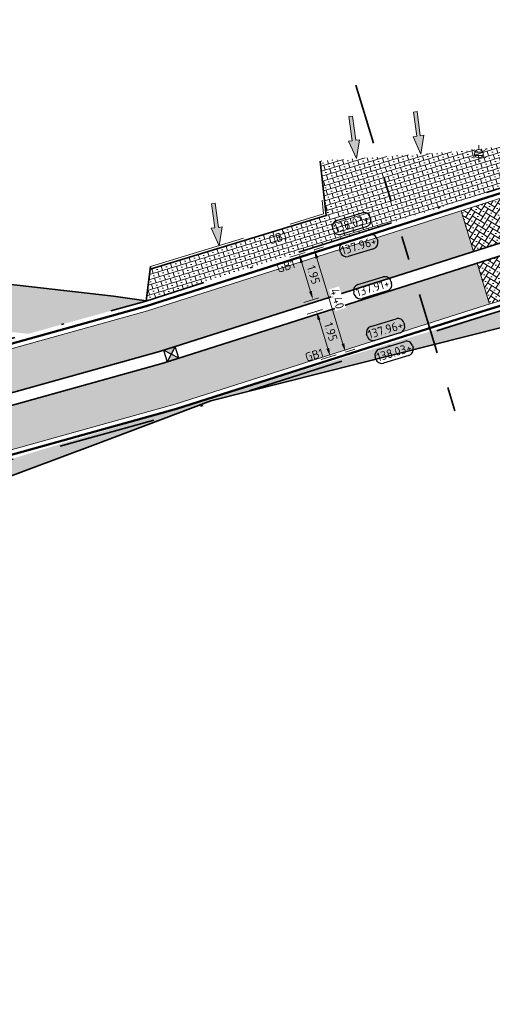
# Model space of a CAD drawing. Header units: metres. Extents: x 191748 to 192615, y 309710 to 310028.
# Tile 15 of 76: x 191909 to 191929, y 309769 to 309810. Entities that reach past the tile are written whole.
import ezdxf
from ezdxf.enums import TextEntityAlignment as Align

# ---------------------------------------------------------------- set-up
doc = ezdxf.new("R2010")
doc.units = ezdxf.units.M
for name, pattern in [('AL-TEKENBLADGRENS', [11.5, 2.5, -1.5, 1, -1.5, 1, -1.5, 2.5]), ('VH-GELEIDEBAND_50X200', [8, 4, -2, 0, -2]), ('VH-OPSLUITBAND-SO', [10, 4, -2, 2, -2]), ('VH-OPSLUITBAND_100X200', [16, 8, -2, 4, -2])]:
    doc.linetypes.add(name, pattern=pattern)
for name, color, linetype, lineweight in [('B-ME-IE-MEUBILAIR_WEGMEUBILAIR_LICHTMAST-S', 7, 'Continuous', 13), ('N-WE-GR-GRAS-A', 62, 'Continuous', 9), ('N-WE-RI-HWA_KOLK_STORM-STRAATKOLK-S-200', 170, 'Continuous', 25), ('N-WE-VH-GOOT-G', 170, 'Continuous', 35), ('N-WE-VH-KANTLAAG 2 STREKS-G', 170, 'Continuous', 18), ('N-WE-VH-KANTOPSLUITING_GELEIDEBAND_70 200 VOORKANT-G', 2, 'Continuous', 50), ('N-WE-VH-KANTOPSLUITING_GELEIDEBAND_70 200-G', 6, 'VH-GELEIDEBAND_50X200', 35), ('N-WE-VH-KANTOPSLUITING_OPSLUITBAND_80X200 VOORKANT-G', 1, 'Continuous', 35), ('N-WE-VH-KANTOPSLUITING_OPSLUITBAND_80X200-G', 5, 'VH-OPSLUITBAND-SO', 18), ('N-WE-VH-KANTOPSLUITING_TEKST-T', 7, 'VH-OPSLUITBAND_100X200', 35), ('N-WE-VH-KANTVERHARDING-G', 5, 'Continuous', 35), ('N-WE-VH-OPENVERHARDING_STRAATBAKSTEEN_ROOD-A', 13, 'Continuous', 9), ('X-XX-AL-AANPIJLING_INRIT-S', 6, 'Continuous', 5), ('X-XX-AL-HOOGTELABEL-S', 7, 'Continuous', 25), ('X-XX-AL-MAATVOERING-M', 6, 'Continuous', 18), ('X-XX-AL-TEKENBLADGRENS-G', 7, 'AL-TEKENBLADGRENS', 35)]:
    doc.layers.add(name, color=color, linetype=linetype, lineweight=lineweight)
doc.styles.add('NLCS-ISO', font='NLCS-ISO.ttf')
doc.styles.add('NLCS-ISO-ANNOTATIVE-T18', font='NLCS-ISO.ttf', dxfattribs={"height": 1.8})
doc.styles.add('NLCS-ISO-M200-T18', font='NLCS-ISO.ttf', dxfattribs={"height": 0.36})
doc.dimstyles.new('NLCS-M200-T18-PIJL_L2_H2', dxfattribs={"dimscale": 0.2, "dimtxt": 2.5, "dimasz": 1.8, "dimexe": 2, "dimexo": 2, "dimgap": 0.7, "dimtad": 1, "dimzin": 0, "dimdsep": 46, "dimtxsty": 'NLCS-ISO-M200-T18', "dimcen": 0, "dimdle": 2, "dimclrd": 256, "dimclre": 256, "dimclrt": 7, "dimazin": 0, "dimtfac": 1, "dimtdec": 3, "dimtofl": 0, "dimtmove": 0, "dimatfit": 3, "dimfxl": 2, "dimfxlon": 1, "dimtfillclr": 256, "dimtolj": 1, "dimtzin": 0, "dimlwd": -1, "dimlwe": -1, "dimarcsym": 0})
pattern_1 = [(16.93645888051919, (191922.1018244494, 309800.7021418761), (-0.058262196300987, 0.1913256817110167), []), (106.9364588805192, (191922.4844758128, 309800.8186662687), (-0.3826513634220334, -0.116524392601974), [0.2, -0.2]), (106.9364588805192, (191922.2348879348, 309800.9517297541), (-0.3826513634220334, -0.116524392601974), [0.2, -0.2]), (16.93645888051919, (191922.2640190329, 309800.8560669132), (-0.116524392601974, 0.3826513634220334), [0, -0.4, 0, 0, 0]), (16.93645888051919, (191922.3970825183, 309801.1056547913), (-0.116524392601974, 0.3826513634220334), [0, -0.4, 0, 0, 0])]
pattern_2 = [(57.87855518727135, (191928.140230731, 309800.2934712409), (-0.06304147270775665, 0.2757277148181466), [0.5999999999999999, -0.2]), (147.8785551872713, (191928.3096153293, 309800.187128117), (0.0630414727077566, -0.2757277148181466), [0.6, -0.2]), (12.87855518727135, (191928.3312661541, 309800.4096842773), (0.2442069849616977, 0.2009053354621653), [0, -0.56568542])]
pattern_3 = [(61.93645888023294, (191907.4019123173, 309793.9782710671), (-0.08239518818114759, 0.2705753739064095), [0.6, -0.2]), (151.9364588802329, (191907.5783976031, 309793.8841809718), (0.08239518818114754, -0.2705753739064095), [0.6, -0.2]), (16.93645888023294, (191907.5842450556, 309794.1077113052), (0.2293777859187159, 0.217682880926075), [0, -0.56568542])]

# ---------------------------------------------------------------- blocks, each defined once
blk = doc.blocks.new('INRIT')
at = {"layer": 'X-XX-AL-AANPIJLING_INRIT-S'}
blk.add_hatch(color=254, dxfattribs=at).paths.add_polyline_path([(-1.75, 0.07499999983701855), (-1.750000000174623, -0.07499999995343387), (-0.75, -0.07500000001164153), (-0.75, -0.2250000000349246), (0, 0), (-0.75, 0.2250000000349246), (-0.75, 0.07500000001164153)])
at = {"layer": 'X-XX-AL-AANPIJLING_INRIT-S', "flags": 128}
blk.add_lwpolyline([(-1.75, 0.07499999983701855), (-1.750000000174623, -0.07499999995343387), (-0.75, -0.07500000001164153), (-0.75, -0.2250000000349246), (0, 0), (-0.75, 0.2250000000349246), (-0.75, 0.07500000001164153)], close=True, dxfattribs=at)
blk = doc.blocks.new('*D118')
at = {"layer": 'defpoints', "color": 0, "transparency": 16777216}
for p in [(191921.4373145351, 309800.2907187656), (191922.7190828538, 309796.0815537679), (191922.887308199, 309796.132781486)]:
    blk.add_point(p, dxfattribs=at)
at = {"layer": 'X-XX-AL-MAATVOERING-M', "transparency": 16777216}
for p, q in [((191921.6055398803, 309800.3419464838), (191921.9881912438, 309800.4584708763)), ((191921.7104118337, 309799.9975602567), (191922.7824362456, 309796.477167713)), ((191922.887308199, 309796.132781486), (191923.2699595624, 309796.2493058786))]:
    blk.add_line(p, q, dxfattribs=at)
for points in [[(191921.7678095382, 309800.0150389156), (191921.6530141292, 309799.9800815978), (191921.6055398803, 309800.3419464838)], [(191922.8398339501, 309796.4946463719), (191922.7250385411, 309796.4596890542), (191922.887308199, 309796.132781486)]]:
    blk.add_solid(points, dxfattribs=at)
at = {"layer": 'X-XX-AL-MAATVOERING-M', "color": 7, "transparency": 16777216, "insert": (191922.5525451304, 309798.3305834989), "char_height": 0.36, "attachment_point": 5, "rotation": 286.93645887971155, "style": 'NLCS-ISO-M200-T18', "bg_fill": 3, "box_fill_scale": 1.1, "bg_fill_color": 256, "bg_fill_true_color": 13158600, "bg_fill_transparency": 0}
blk.add_mtext('\\A1;4.40', dxfattribs=at)
blk = doc.blocks.new('SAL-HOOGTE-WEGPEIL-200-SO')
for p, q in [((-0.8000000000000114, -0.04250000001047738), (-0.8000000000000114, 0.04250000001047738)), ((-0.5450000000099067, 0.3024999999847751), (0.5450000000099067, 0.3024999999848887)), ((0.8000000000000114, 0.04749999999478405), (0.8000000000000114, -0.04250000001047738)), ((0.5449999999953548, -0.297500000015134), (-0.5449999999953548, -0.297500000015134))]:
    blk.add_line(p, q)
for centre, radius, start, end in [((-0.5450000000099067, 0.04749999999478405), 0.2549999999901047, 90.00000000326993, 180.0000000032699), ((0.5450000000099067, 0.04749999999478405), 0.2549999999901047, 359.9999999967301, 89.99999999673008), ((-0.5449999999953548, -0.04250000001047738), 0.2550000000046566, 180, 270), ((0.5449999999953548, -0.04250000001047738), 0.2550000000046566, 270, 0)]:
    blk.add_arc(centre, radius, start, end)
at = {"style": 'NLCS-ISO'}
blk.add_attdef('HOOGTE', text='', height=0.36, dxfattribs=at).set_placement((0, 0.002499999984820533), align=Align.MIDDLE_CENTER)
blk = doc.blocks.new('TEKST OB')
at = {"layer": 'N-WE-VH-KANTOPSLUITING_TEKST-T', "style": 'NLCS-ISO'}
blk.add_attdef('TEKST_OPSLUITBANDEN', text='', height=0.36, rotation=0.340705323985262, dxfattribs=at).set_placement((0, 0), align=Align.BOTTOM_CENTER)
blk = doc.blocks.new('TEKST GB')
at = {"layer": 'N-WE-VH-KANTOPSLUITING_TEKST-T', "style": 'NLCS-ISO'}
blk.add_attdef('TEKST_GELEIDEBANDEN', text='', height=0.36, rotation=0.340705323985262, dxfattribs=at).set_placement((0, 0), align=Align.BOTTOM_CENTER)
blk = doc.blocks.new('*D136')
at = {"layer": 'defpoints', "color": 0, "transparency": 16777216}
for p in [(191921.6055398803, 309800.3419464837), (191922.1735962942, 309798.4765210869), (191921.5505922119, 309798.2868048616)]:
    blk.add_point(p, dxfattribs=at)
at = {"layer": 'X-XX-AL-MAATVOERING-M', "transparency": 16777216}
for p, q in [((191921.2228885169, 309800.2254220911), (191920.5998844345, 309800.0357058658)), ((191921.0874077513, 309799.8078440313), (191921.4457202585, 309798.6311910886)), ((191921.7909449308, 309798.3599966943), (191921.1679408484, 309798.170280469))]:
    blk.add_line(p, q, dxfattribs=at)
for points in [[(191921.1448054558, 309799.8253226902), (191921.0300100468, 309799.7903653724), (191920.9825357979, 309800.1522302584)], [(191921.5031179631, 309798.6486697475), (191921.388322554, 309798.6137124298), (191921.5505922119, 309798.2868048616)]]:
    blk.add_solid(points, dxfattribs=at)
at = {"layer": 'X-XX-AL-MAATVOERING-M', "color": 7, "transparency": 16777216, "insert": (191921.5726850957, 309799.3127370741), "char_height": 0.36, "attachment_point": 5, "rotation": 286.9364588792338, "style": 'NLCS-ISO-M200-T18'}
blk.add_mtext('\\A1;1.95', dxfattribs=at)
blk = doc.blocks.new('*D137')
at = {"layer": 'defpoints', "color": 0, "transparency": 16777216}
for p in [(191922.319251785, 309797.9982068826), (191922.2643041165, 309795.9430652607), (191922.887308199, 309796.1327814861)]:
    blk.add_point(p, dxfattribs=at)
at = {"layer": 'X-XX-AL-MAATVOERING-M', "transparency": 16777216}
for p, q in [((191921.9366004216, 309797.8816824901), (191921.3135963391, 309797.6919662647)), ((191921.8011196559, 309797.4641044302), (191922.1594321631, 309796.2874514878)), ((191922.5046568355, 309796.0162570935), (191921.881652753, 309795.8265408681))]:
    blk.add_line(p, q, dxfattribs=at)
for points in [[(191921.8585173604, 309797.4815830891), (191921.7437219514, 309797.4466257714), (191921.6962477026, 309797.8084906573)], [(191922.2168298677, 309796.3049301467), (191922.1020344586, 309796.2699728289), (191922.2643041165, 309795.9430652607)]]:
    blk.add_solid(points, dxfattribs=at)
at = {"layer": 'X-XX-AL-MAATVOERING-M', "color": 7, "transparency": 16777216, "insert": (191922.2863970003, 309796.9689974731), "char_height": 0.36, "attachment_point": 5, "rotation": 286.9364588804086, "style": 'NLCS-ISO-M200-T18'}
blk.add_mtext('\\A1;1.95', dxfattribs=at)
blk = doc.blocks.new('B-SIE-WEG_LICHTMAST-SO')
at = {"color": 0, "linetype": 'ByBlock', "lineweight": -2}
for points in [[(-0.7577727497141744, 0.4375000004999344), (-1.515543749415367, 0.8750000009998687)], [(-0.8038227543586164, 0.3456790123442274), (0.8038227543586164, 0.3456790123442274)], [(5.772554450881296e-10, 0.8750000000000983), (1.154461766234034e-09, 1.75)], [(0.7577727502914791, 0.4374999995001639), (1.515543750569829, 0.8749999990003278)], [(-0.7577727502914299, -0.4374999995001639), (-1.51554375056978, -0.8749999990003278)], [(-0.8038227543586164, -0.3456790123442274), (0.8038227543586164, -0.3456790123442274)], [(-5.772554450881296e-10, -0.8750000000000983), (-1.154412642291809e-09, -1.75)], [(0.7577727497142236, -0.4375000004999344), (1.515543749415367, -0.8750000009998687)]]:
    blk.add_lwpolyline(points, dxfattribs=at)
blk.add_circle((0, 0), 0.8749999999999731, dxfattribs=at)
at = {"color": 0, "linetype": 'ByBlock', "lineweight": -2, "style": 'NLCS-ISO-ANNOTATIVE-T18'}
blk.add_attdef('SYMBOOL', (2.5, -2.5), '', height=1.8, dxfattribs=at)
blk = doc.blocks.new('SRI-KOLK_STRAAT_01-SO')
h = blk.add_hatch(color=256)
h.dxf.hatch_style = 1
h.paths.add_polyline_path([(0, 1.125), (-1.125, 2.25), (-1.125, 1.110223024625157e-16)])
h.paths.add_polyline_path([(1.125, 2.25), (0, 1.125), (1.125, 1.110223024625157e-16)])
for p, q in [((-1.125, 1.530808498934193e-17), (1.125, 2.25)), ((1.125, 0), (-1.125, 2.25))]:
    blk.add_line(p, q)
blk.add_lwpolyline([(-1.125, 0), (1.125, 0), (1.125, 2.25), (-1.125, 2.25)], close=True)

msp = doc.modelspace()

# ---------------------------------------------------------------- hatches: boundary and pattern name
at = {"layer": 'N-WE-GR-GRAS-A'}
h = msp.add_hatch(dxfattribs=at)
h.set_pattern_fill('AGR-GRAS_01', color=256, scale=0.04, pattern_type=2)
h.set_pattern_definition([(0, (191875.9870061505, 309779.9595765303), (1, 1), [0.12, -0.8]), (45, (191876.3870061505, 309780.1595765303), (-0.1131370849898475, 1.866761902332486), [0.12, -0.8]), (29.99999999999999, (191876.0670061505, 309780.0795765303), (0.2274613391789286, 1.286025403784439), [0.12, -0.8]), (15, (191876.3070061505, 309780.4395765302), (0.3856270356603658, 0.7244941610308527), [0.12, -0.8]), (135, (191876.1470061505, 309781.9595765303), (-0.02828427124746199, -0.6505382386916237), [0.12, -0.8]), (150, (191877.1870061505, 309780.3595765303), (0.2156921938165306, -0.5864101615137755), [0.12, -0.8]), (165, (191876.2270061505, 309779.9995765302), (0.1434520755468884, -0.7010146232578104), [0.12, -0.8]), (85, (191876.3870061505, 309780.3595765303), (-0.872677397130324, 1.040016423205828), [0.12, -0.8]), (99.99999999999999, (191875.9870061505, 309779.9595765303), (-1.112117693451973, 0.7787131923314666), [0.12, -0.7999999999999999])])
edge = h.paths.add_edge_path()
edge.add_arc((191826.6272534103, 309756.1452904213), 54.00000005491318, 22.22609180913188, 25.67524313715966)
edge.add_line((191875.2955265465, 309779.5418541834), (191876.1948871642, 309779.9824397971))
edge.add_line((191876.1948871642, 309779.9824397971), (191876.0189136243, 309780.3416518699))
edge.add_arc((191879.4314283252, 309782.0134004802), 3.800000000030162, 90.76972052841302, 206.0996602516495, ccw=False)
edge.add_arc((191883.0397963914, 309528.3209040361), 257.5181556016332, 90.72522208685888, 90.81421897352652, ccw=False)
edge.add_line((191879.7803439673, 309785.8184310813), (191879.7669102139, 309786.8183408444))
edge.add_arc((191878.0115512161, 309887.0445883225), 100.2416179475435, 271.0033736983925, 286.9347914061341)
edge.add_line((191907.210244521, 309791.1497590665), (191928.912204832, 309797.7584059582))
edge.add_arc((191943.4194917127, 309750.1183112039), 49.80000000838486, 101.80399047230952, 106.93645887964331, ccw=False)
edge.add_line((191933.232193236, 309798.8651977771), (191933.6236481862, 309796.9769165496))
edge.add_line((191933.6236481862, 309796.9769165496), (191933.557, 309796.9739999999))
edge.add_line((191933.557, 309796.9739999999), (191932.054526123, 309797.747521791))
edge.add_line((191932.054526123, 309797.747521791), (191930.927, 309797.559))
edge.add_line((191930.927, 309797.559), (191917.357, 309794.134))
edge.add_line((191917.357, 309794.134), (191912.589, 309792.334))
edge.add_line((191912.589, 309792.334), (191907.042, 309790.274))
edge.add_line((191907.042, 309790.274), (191894.822, 309787.125))
edge.add_line((191894.822, 309787.125), (191886.108, 309785.686))
edge.add_line((191886.108, 309785.686), (191877.464, 309784.108))
edge.add_line((191877.464, 309784.108), (191878.116, 309782.312))
edge.add_line((191878.116, 309782.312), (191878.703, 309780.493))
edge.add_line((191878.703, 309780.493), (191879.1568278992, 309778.8911007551))
edge.add_line((191879.1568278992, 309778.8911007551), (191879.7632863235, 309776.3806149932))
edge.add_line((191879.7632863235, 309776.3806149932), (191880.223, 309773.984))
edge.add_line((191880.223, 309773.984), (191880.5025936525, 309772.1425503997))
edge.add_line((191880.5025936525, 309772.1425503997), (191880.1296866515, 309772.0309174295))
edge.add_line((191880.1296866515, 309772.0309174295), (191880.1563599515, 309769.9220593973))
edge.add_line((191880.1563599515, 309769.9220593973), (191879.5219050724, 309769.3282107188))
edge.add_arc((191874.5569085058, 309770.696168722), 5.150000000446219, 344.5960303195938, 372.1863437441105)
edge.add_arc((191858.6242088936, 309767.2553719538), 21.44999997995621, 12.18634373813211, 18.04183907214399)
edge.add_line((191879.0195254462, 309773.8986815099), (191877.8489725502, 309773.5264343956))
edge.add_line((191877.8489725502, 309773.5264343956), (191877.499169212, 309774.4511032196))
edge.add_arc((191858.6059042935, 309767.3037581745), 20.20000001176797, 20.72169125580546, 24.98510194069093)
edge.add_line((191876.9155407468, 309775.83588648), (191876.6149683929, 309776.5714588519))
at = {"layer": 'N-WE-VH-OPENVERHARDING_STRAATBAKSTEEN_ROOD-A'}
h = msp.add_hatch(dxfattribs=at)
h.set_pattern_fill('AVH-SBS_KEIFORMAAT_HALFST', color=256, scale=2, pattern_type=2)
h.set_pattern_definition(pattern_1)
edge = h.paths.add_edge_path()
edge.add_arc((191944.8100732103, 309755.1412559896), 50.19999999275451, 106.8746147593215, 106.9364588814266, ccw=False)
edge.add_line((191930.2381054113, 309803.1797588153), (191930.051, 309804.721))
edge.add_line((191930.051, 309804.721), (191928.032, 309804.417))
edge.add_line((191928.032, 309804.417), (191924.2132261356, 309804.1500081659))
edge.add_line((191924.2132261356, 309804.1500081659), (191925.0135608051, 309801.5218103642))
edge.add_line((191925.0135608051, 309801.5218103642), (191930.1862619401, 309803.1640020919))
h.paths.add_polyline_path([(191921.8528221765, 309803.9849791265), (191922.0914161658, 309801.7443103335), (191921.9940093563, 309801.7146481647), (191922.1327645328, 309800.6049295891), (191925.0135608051, 309801.5218103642), (191924.2132261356, 309804.1500081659)])
h = msp.add_hatch(dxfattribs=at)
h.set_pattern_fill('AVH-SBS_KEIFORMAAT_KEPER', color=256, scale=2, pattern_type=2)
h.set_pattern_definition(pattern_2)
edge = h.paths.add_edge_path()
edge.add_arc((191944.8100734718, 309755.1412551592), 49.80000086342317, 106.9364588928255, 107.6548880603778)
edge.add_line((191929.7065854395, 309802.5957042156), (191927.6395004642, 309801.9378060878))
edge.add_line((191927.6395004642, 309801.9378060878), (191928.1493347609, 309800.2635747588))
edge.add_line((191928.1493347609, 309800.2635747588), (191930.1504957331, 309800.9004910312))
edge.add_arc((191944.1147824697, 309752.6297835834), 50.25000001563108, 97.4567419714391, 106.13468658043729, ccw=False)
edge.add_line((191937.5934571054, 309802.4548256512), (191937.3417341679, 309804.3780705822))
edge.add_arc((191944.8100732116, 309755.1412559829), 49.79999999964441, 98.6249937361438, 106.9364588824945)
h = msp.add_hatch(dxfattribs=at)
h.set_pattern_fill('AVH-SBS_KEIFORMAAT_KEPER', color=256, scale=2, pattern_type=2)
h.set_pattern_definition(pattern_3)
h.paths.add_polyline_path([(191927.6395004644, 309801.9378060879), (191914.7447675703, 309797.833755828), (191906.8935050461, 309795.6478162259), (191907.4019123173, 309793.9782710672), (191915.2449975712, 309796.1564677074), (191928.1493347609, 309800.2635747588)])
h = msp.add_hatch(dxfattribs=at)
h.set_pattern_fill('AVH-SBS_KEIFORMAAT_KEPER', color=256, scale=2, pattern_type=2)
h.set_pattern_definition(pattern_2)
edge = h.paths.add_edge_path()
edge.add_line((191936.9046552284, 309799.8937761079), (191937.9114122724, 309800.0255449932))
edge.add_line((191937.9114122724, 309800.0255449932), (191937.6583459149, 309801.9590540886))
edge.add_arc((191944.1147824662, 309752.6297836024), 49.74999999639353, 97.45674197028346, 106.1270660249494)
edge.add_line((191930.2958002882, 309800.4220238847), (191928.2950017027, 309799.7852229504))
edge.add_line((191928.2950017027, 309799.7852229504), (191928.8053785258, 309798.1092100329))
edge.add_arc((191943.6324757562, 309750.0878535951), 50.2582678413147, 97.69299059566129, 107.15862099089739, ccw=False)
h = msp.add_hatch(dxfattribs=at)
h.set_pattern_fill('AVH-SBS_WAALFORMAAT_HALFST', color=256, scale=2, pattern_type=2)
h.set_pattern_definition([(83.49107718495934, (191909.6445552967, 309796.9086738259), (-0.09935542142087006, 0.01133579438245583), []), (173.4910771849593, (191909.6898984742, 309797.3060955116), (-0.04534317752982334, -0.3974216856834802), [0.1, -0.1]), (173.4910771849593, (191909.567871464, 309797.1187204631), (-0.04534317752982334, -0.3974216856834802), [0.1, -0.1]), (83.49107718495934, (191909.6175491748, 309797.113052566), (-0.1987108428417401, 0.02267158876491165), [0, -0.4, 0, 0, 0]), (83.49107718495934, (191909.5408653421, 309797.3230992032), (-0.1987108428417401, 0.02267158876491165), [0, -0.4, 0, 0, 0])])
h.paths.add_polyline_path([(191902.06, 309799.722), (191902.1521468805, 309800.5308086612), (191901.156, 309800.697), (191900.505252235, 309801.5298864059), (191900.246509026, 309801.5593647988), (191900.065, 309799.969), (191901.1348783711, 309797.7939620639), (191909.852945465, 309796.8869943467), (191914.6909999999, 309798.2339999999), (191913.349, 309798.4340000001)])
h = msp.add_hatch(dxfattribs=at)
h.set_pattern_fill('AVH-SBS_KEIFORMAAT_HALFST', color=256, scale=2, pattern_type=2)
h.set_pattern_definition(pattern_1)
h.paths.add_polyline_path([(191914.8549996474, 309799.5406881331), (191914.6909486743, 309798.2749352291), (191922.1327645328, 309800.6049295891), (191921.9940093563, 309801.7146481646)])
h = msp.add_hatch(dxfattribs=at)
h.set_pattern_fill('AVH-SBS_KEIFORMAAT_KEPER', color=256, scale=2, pattern_type=2)
h.set_pattern_definition(pattern_3)
h.paths.add_polyline_path([(191905.6157643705, 309791.1399283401), (191915.8881504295, 309793.9999544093), (191928.8053785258, 309798.109210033), (191928.2950017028, 309799.7852229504), (191915.3879204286, 309795.67724253), (191905.1463843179, 309792.8258056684)])

# ---------------------------------------------------------------- linework, layer by layer
at = {"layer": 'N-WE-VH-GOOT-G'}
for points in [[(191811.3972957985, 309827.8570598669), (191818.0202994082, 309813.3777538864, 0.05510320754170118), (191826.6445158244, 309798.9608257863, 0.1656770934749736), (191833.8375266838, 309794.1109362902), (191835.4199509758, 309793.6817266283, 0.04339252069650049), (191844.1923059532, 309792.1023452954), (191864.0536675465, 309790.281909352, 0.02129083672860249), (191876.785908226, 309789.6597437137), (191877.6340506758, 309789.6544416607, 0.06956016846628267), (191905.0122757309, 309793.307484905), (191915.2449975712, 309796.1564677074), (191928.9738655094, 309800.5260009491, -0.04452719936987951), (191937.692505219, 309802.4677895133), (191963.5511605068, 309805.8522864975, 0.03894486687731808), (191978.7322234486, 309809.0562095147), (192024.8671967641, 309822.6149959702, -0.04516751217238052), (192038.1762925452, 309825.2515809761, -0.08053306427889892), (192044.6474859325, 309824.8925724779)], [(191810.9426047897, 309827.6490788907), (191817.5656083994, 309813.1697729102, 0.05510320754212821), (191826.2462291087, 309798.6585548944, 0.1656770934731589), (191833.7066381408, 309793.6283721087), (191835.2890624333, 309793.1991624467, 0.04339252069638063), (191844.1466686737, 309791.6044324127), (191864.0080302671, 309789.7839964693, 0.02129083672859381), (191876.7827826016, 309789.1597534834), (191877.6309250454, 309789.1544514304, 0.06956016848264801), (191905.1463843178, 309792.8258056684), (191915.3879204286, 309795.67724253), (191929.1255069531, 309800.0495506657, -0.04452719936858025), (191937.7573940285, 309801.9720179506), (191963.6160493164, 309805.3565149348, 0.0389448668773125), (191978.8732078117, 309808.5764977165), (192025.0081811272, 309822.1352841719, -0.04516751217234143), (192038.2288443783, 309824.7543503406, -0.08053306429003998), (192044.5402552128, 309824.4042062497)]]:
    msp.add_lwpolyline(points, format="xyb", dxfattribs=at)
at = {"layer": 'N-WE-VH-KANTLAAG 2 STREKS-G'}
for points in [[(191811.9308784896, 309829.6956162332), (191819.1570269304, 309813.8977063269, 0.05528967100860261), (191827.6740538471, 309799.6719729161, 0.1566398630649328), (191833.7889570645, 309795.3971718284, 0.05277522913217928), (191844.1587495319, 309793.3608805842, 0.0007384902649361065), (191844.3063991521, 309793.3471275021), (191855.8993152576, 309792.2845537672, 0.02129083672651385), (191868.6698164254, 309791.6605185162), (191878.0400245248, 309791.6019418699, 0.06956016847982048), (191905.5417598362, 309795.2714648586), (191914.7447675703, 309797.8337558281), (191929.706585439, 309802.5957042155, -0.04452719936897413), (191938.3471477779, 309804.5201036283), (191963.298094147, 309807.785795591, 0.01672757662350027), (191969.7527420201, 309808.8512773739, 0.3987223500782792), (191971.499305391, 309811.3241282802), (191971.1540984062, 309813.7069819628), (191970.9561647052, 309813.6783070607)], [(192050.8548863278, 309808.5941003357), (192051.0534377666, 309808.6181279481, -0.06088805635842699), (192051.058607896, 309812.9373415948, 0.3420939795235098), (192045.925051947, 309821.5716352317, 0.1250399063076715), (192037.229166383, 309822.6764523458, 0.04088035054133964), (192025.5114900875, 309820.2507332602), (191979.4230468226, 309806.705621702, -0.0389448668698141), (191963.8691156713, 309803.4230058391), (191937.1027514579, 309799.9197038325, 0.04452719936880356), (191928.392787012, 309797.9798473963), (191915.8881504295, 309793.9999544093), (191904.6034987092, 309790.8580944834, -0.06417320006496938), (191879.352388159, 309787.2127997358, 0.549917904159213), (191874.7616713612, 309779.7257444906, -0.0166264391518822), (191876.2222165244, 309776.4750626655)]]:
    msp.add_lwpolyline(points, format="xyb", dxfattribs=at)
at = {"layer": 'N-WE-VH-KANTOPSLUITING_GELEIDEBAND_70 200 VOORKANT-G'}
for points in [[(191879.3554281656, 309787.0128228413, 0.06417320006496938), (191904.6571421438, 309790.6654227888), (191915.9453195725, 309793.8082643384), (191928.4534435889, 309797.7892672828, -0.04452719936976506), (191937.1287069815, 309799.7213952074), (191963.8950711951, 309803.224697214, 0.03894486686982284), (191979.4794405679, 309806.5137369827), (192025.5678838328, 309820.0588485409, -0.04088035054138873), (192037.2535882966, 309822.4779490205, -0.1250399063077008), (192045.8517672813, 309821.3855455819, -0.342093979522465), (192050.8601145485, 309812.9618444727, 0.05392047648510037), (192050.8017172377, 309809.0912653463)], [(191899.3866064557, 309793.9701673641, 0.01570824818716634), (191905.4881164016, 309795.4641365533), (191914.6875984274, 309798.0254458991), (191929.6459288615, 309802.7862843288, -0.04452719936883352), (191938.3211922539, 309804.7184122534), (191963.2721386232, 309807.9841042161, 0.01544650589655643), (191969.2230133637, 309808.9507753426)]]:
    msp.add_lwpolyline(points, format="xyb", dxfattribs=at)
at = {"layer": 'N-WE-VH-KANTOPSLUITING_GELEIDEBAND_70 200-G', "flags": 128}
for points in [[(191877.7209048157, 309773.8649681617), (191876.6149683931, 309776.5714588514, 0.01690324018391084), (191875.1208834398, 309779.9017180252, -0.549917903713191), (191879.3584681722, 309786.8128459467, 0.06417320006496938), (191904.7107855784, 309790.4727510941), (191916.0024887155, 309793.6165742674), (191928.5141001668, 309797.5986871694, -0.044527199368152), (191937.1546625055, 309799.5230865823), (191963.7663300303, 309803.0061411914, 0.03894486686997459), (191979.6855198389, 309806.3658439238), (192025.6242775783, 309819.8669638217, -0.04088035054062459), (192037.2780102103, 309822.2794456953, -0.1250399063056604), (192045.7784826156, 309821.1994559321, -0.3420939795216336), (192050.6616212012, 309812.9863473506, 0.05395904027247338), (192050.6028342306, 309809.0699745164)], [(191905.434472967, 309795.656808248), (191914.6304292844, 309798.2171359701), (191929.5852722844, 309802.9768644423, -0.04452719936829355), (191938.2952367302, 309804.9167208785), (191963.2461830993, 309808.1824128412, 0.01544519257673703), (191969.1843612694, 309809.147005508)]]:
    msp.add_lwpolyline(points, format="xyb", dxfattribs=at)
at = {"layer": 'N-WE-VH-KANTOPSLUITING_OPSLUITBAND_80X200 VOORKANT-G'}
msp.add_lwpolyline([(191914.8549996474, 309799.5406881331), (191922.0914161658, 309801.7443103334), (191921.8528221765, 309803.9849791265)], dxfattribs=at)
at = {"layer": 'N-WE-VH-KANTOPSLUITING_OPSLUITBAND_80X200-G', "flags": 128}
msp.add_lwpolyline([(191914.8691046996, 309799.6495171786), (191921.983227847, 309801.8158987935), (191921.753, 309803.978)], dxfattribs=at)
at = {"layer": 'N-WE-VH-KANTVERHARDING-G'}
for points in [[(191914.8691046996, 309799.6495171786), (191914.686068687, 309798.2372831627), (191913.349, 309798.434), (191902.06, 309799.722), (191902.1521468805, 309800.5308086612), (191901.156, 309800.697), (191900.42, 309801.639), (191900.246509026, 309801.5593647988)], [(191932.2838818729, 309797.7858699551), (191930.927, 309797.559), (191917.357, 309794.134), (191912.589, 309792.334), (191907.042, 309790.274), (191894.822, 309787.125), (191886.108, 309785.686), (191877.464, 309784.108), (191878.116, 309782.312), (191878.703, 309780.493), (191878.703, 309780.493), (191879.1568278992, 309778.8911007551), (191879.7632863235, 309776.3806149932), (191880.223, 309773.984), (191880.5025936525, 309772.1425503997)]]:
    msp.add_lwpolyline(points, dxfattribs=at)
at = {"layer": 'N-WE-VH-OPENVERHARDING_STRAATBAKSTEEN_ROOD-A'}
for points in [[(191928.1493347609, 309800.2635747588), (191927.6395004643, 309801.9378060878)], [(191928.8053785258, 309798.1092100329), (191928.2950017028, 309799.7852229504)]]:
    msp.add_lwpolyline(points, dxfattribs=at)
at = {"layer": 'X-XX-AL-TEKENBLADGRENS-G'}
msp.add_lwpolyline([(191923.3119709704, 309807.1096161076), (191927.5770235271, 309793.103723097)], dxfattribs=at)

# ---------------------------------------------------------------- block references
at = {"layer": 'B-ME-IE-MEUBILAIR_WEGMEUBILAIR_LICHTMAST-S', "xscale": 0.2, "yscale": 0.2, "zscale": 0.2}
msp.add_blockref('B-SIE-WEG_LICHTMAST-SO', (191928.371, 309804.287), dxfattribs=at)
at = {"layer": 'N-WE-RI-HWA_KOLK_STORM-STRAATKOLK-S-200', "xscale": 0.2222222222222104, "yscale": 0.2222222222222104, "zscale": 0.2222222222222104, "rotation": 106.9364588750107}
msp.add_blockref('SRI-KOLK_STRAAT_01-SO', (191915.9618342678, 309796.1222815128), dxfattribs=at)
at = {"layer": 'N-WE-VH-KANTOPSLUITING_TEKST-T'}
for name, p, rotation, values in [('TEKST OB', (191920.1854914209, 309800.5585116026), 16.93645888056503, {'TEKST_OPSLUITBANDEN': 'OB1'}), ('TEKST GB', (191920.5234674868, 309799.3953570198), 16.93645888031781, {'TEKST_GELEIDEBANDEN': 'GB1'}), ('TEKST GB', (191921.6902853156, 309795.7411612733), 16.93645888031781, {'TEKST_GELEIDEBANDEN': 'GB1'})]:
    msp.add_blockref(name, p, dxfattribs=dict(at, rotation=rotation)).add_auto_attribs(values)
at = {"layer": 'X-XX-AL-AANPIJLING_INRIT-S', "lineweight": 5, "rotation": 277.5537779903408}
for p in [(191925.9884224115, 309804.2741220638), (191923.3340155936, 309804.0885376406), (191917.6874399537, 309800.5077522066)]:
    msp.add_blockref('INRIT', p, dxfattribs=at)
at = {"layer": 'X-XX-AL-HOOGTELABEL-S', "rotation": 16.7569321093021}
for p, values in [((191923.1367477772, 309801.4164680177), {'HOOGTE': '138.03+'}), ((191924.5340782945, 309797.0572896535), {'HOOGTE': '137.96+'}), ((191924.8889288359, 309796.1232405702), {'HOOGTE': '138.03+'})]:
    msp.add_blockref('SAL-HOOGTE-WEGPEIL-200-SO', p, dxfattribs=at).add_auto_attribs(values)

# ---------------------------------------------------------------- next in the draw order: dimensions: what is measured, and where the dimension line sits
at = {"layer": 'X-XX-AL-MAATVOERING-M'}
dim = msp.add_aligned_dim(p1=(191921.4373145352, 309800.2907187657), p2=(191922.7190828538, 309796.081553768), distance=0.17585234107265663, dimstyle='NLCS-M200-T18-PIJL_L2_H2', override={"dimtfill": 1}, dxfattribs=at)
dim.commit()
dim.dimension.update_dxf_attribs({"geometry": '*D118', "text_midpoint": (191922.5525451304, 309798.3305834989)})

# ---------------------------------------------------------------- next in the draw order: block references
at = {"layer": 'X-XX-AL-HOOGTELABEL-S', "rotation": 16.7569321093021}
for p, values in [((191923.4342246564, 309800.5074284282), {'HOOGTE': '137.96+'}), ((191924.0048976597, 309798.7779445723), {'HOOGTE': '137.91+'})]:
    msp.add_blockref('SAL-HOOGTE-WEGPEIL-200-SO', p, dxfattribs=at).add_auto_attribs(values)

# ---------------------------------------------------------------- next in the draw order: dimensions: what is measured, and where the dimension line sits
at = {"layer": 'X-XX-AL-MAATVOERING-M'}
for p1, p2, distance, picture, middle in [((191921.6055398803, 309800.3419464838), (191922.1735962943, 309798.4765210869), -0.6512498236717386, '*D136', (191921.5726850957, 309799.3127370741)), ((191922.319251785, 309797.9982068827), (191922.8873081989, 309796.1327814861), -0.6512498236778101, '*D137', (191922.2863970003, 309796.9689974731))]:
    dim = msp.add_aligned_dim(p1=p1, p2=p2, distance=distance, dimstyle='NLCS-M200-T18-PIJL_L2_H2', dxfattribs=at)
    dim.commit()
    dim.dimension.update_dxf_attribs({"geometry": picture, "text_midpoint": middle})

doc.saveas('drawing.dxf')
